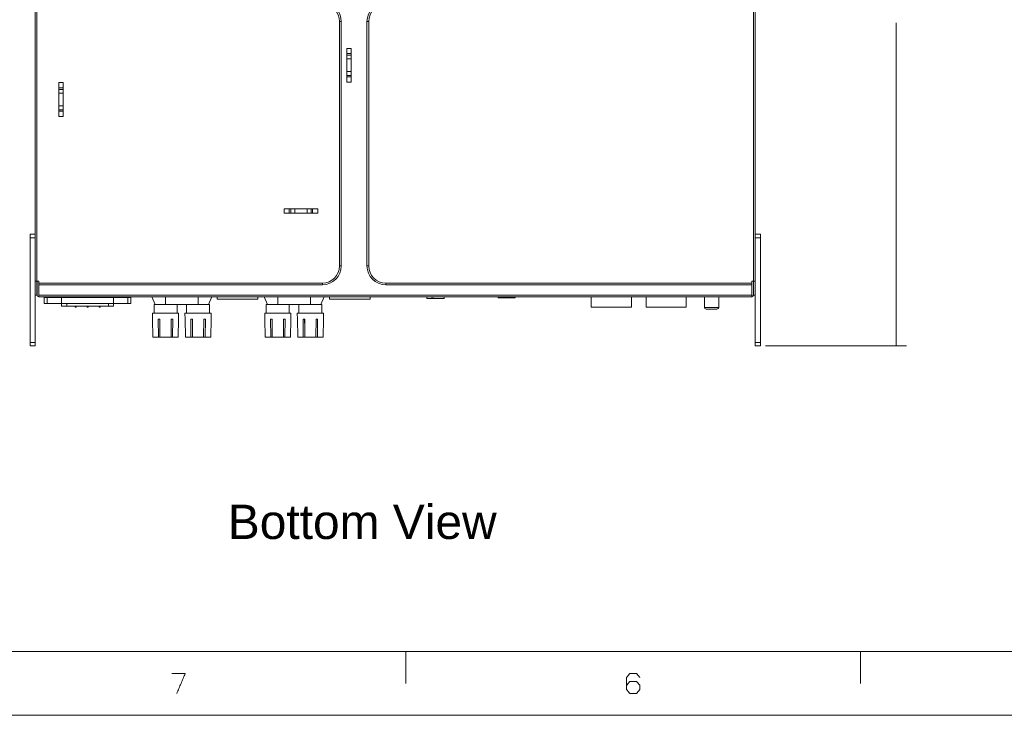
# Model space of a CAD drawing. Header units: millimetres. Extents: x 0 to 2122, y 0 to 1639.
# Tile 2 of 85: x 305 to 880, y 0 to 406. Entities that reach past the tile are written whole.
import ezdxf

# ---------------------------------------------------------------- set-up
doc = ezdxf.new("R2010")
doc.units = ezdxf.units.MM
doc.layers.add('1', color=7, linetype='Continuous', true_color=0xffffff)
doc.styles.add('Arial', font='arial.ttf')

msp = doc.modelspace()

# ---------------------------------------------------------------- linework, layer by layer
at = {"layer": '1', "color": 7, "linetype": 'Continuous', "lineweight": 13}
for p, q in [((314.27, 280.09), (314.27, 591.12)), ((315.27, 591.12), (315.27, 253.12)), ((733.27, 253.12), (733.27, 591.12)), ((734.27, 591.12), (734.27, 280.09)), ((491.77, 262.12), (491.77, 404.62)), ((492.77, 404.62), (491.77, 404.62)), ((492.77, 262.12), (492.77, 404.62)), ((507.77, 262.12), (507.77, 404.62)), ((507.77, 404.62), (508.77, 404.62)), ((508.77, 404.62), (508.77, 262.12)), ((496.02, 369.26), (496.02, 388.99)), ((498.52, 388.99), (496.02, 388.99)), ((496.02, 385.92), (498.52, 385.92)), ((498.52, 385.08), (496.02, 385.08)), ((498.52, 369.26), (498.52, 388.99)), ((496.02, 382.79), (498.52, 382.79)), ((498.52, 375.46), (496.02, 375.46)), ((328.02, 349.26), (328.02, 368.99)), ((330.52, 368.99), (328.02, 368.99)), ((330.52, 349.26), (330.52, 368.99)), ((496.02, 373.16), (498.52, 373.16)), ((498.52, 372.32), (496.02, 372.32)), ((496.02, 369.26), (498.52, 369.26)), ((328.02, 365.92), (330.52, 365.92)), ((330.52, 365.08), (328.02, 365.08)), ((328.02, 362.79), (330.52, 362.79)), ((330.52, 355.46), (328.02, 355.46)), ((328.02, 353.16), (330.52, 353.16)), ((330.52, 352.32), (328.02, 352.32)), ((328.02, 349.26), (330.52, 349.26)), ((459.4, 295.37), (479.13, 295.37)), ((459.4, 295.37), (459.4, 292.87)), ((462.47, 292.87), (462.47, 295.37)), ((463.3, 295.37), (463.3, 292.87)), ((465.6, 292.87), (465.6, 295.37)), ((472.93, 295.37), (472.93, 292.87)), ((475.23, 292.87), (475.23, 295.37)), ((476.07, 295.37), (476.07, 292.87)), ((479.13, 292.87), (479.13, 295.37)), ((459.4, 292.87), (479.13, 292.87)), ((311.27, 280.52), (314.27, 280.52)), ((311.27, 278.52), (311.27, 280.52)), ((314.27, 278.52), (311.27, 278.52)), ((311.27, 278.52), (311.27, 217.52)), ((314.27, 280.52), (314.27, 278.52)), ((314.27, 278.52), (314.27, 217.52)), ((734.27, 280.52), (737.27, 280.52)), ((734.27, 278.52), (734.27, 280.52)), ((734.27, 278.52), (734.27, 217.52)), ((737.27, 278.52), (734.27, 278.52)), ((737.27, 280.52), (737.27, 278.52)), ((737.27, 278.52), (737.27, 217.52)), ((492.77, 262.12), (491.77, 262.12)), ((507.77, 262.12), (508.77, 262.12)), ((314.27, 253.12), (315.27, 253.12)), ((315.27, 245.12), (315.27, 253.12)), ((316.37, 253.12), (315.27, 253.12)), ((315.37, 253.12), (315.37, 245.12)), ((316.37, 253.12), (316.37, 252.12)), ((732.17, 252.12), (732.17, 253.12)), ((732.17, 253.12), (733.27, 253.12)), ((733.17, 245.12), (733.17, 253.12)), ((733.27, 245.12), (733.27, 253.12)), ((734.27, 253.12), (733.27, 253.12)), ((316.37, 252.12), (481.77, 252.12)), ((316.37, 251.12), (316.37, 252.12)), ((316.37, 251.12), (316.37, 245.12)), ((316.37, 251.12), (481.77, 251.12)), ((481.77, 251.12), (481.77, 252.12)), ((518.77, 252.12), (732.17, 252.12)), ((518.77, 251.12), (518.77, 252.12)), ((732.17, 251.12), (518.77, 251.12)), ((732.17, 252.12), (732.17, 251.12)), ((732.17, 251.12), (732.17, 245.12)), ((315.27, 245.12), (314.27, 245.12)), ((315.27, 245.12), (315.37, 245.22)), ((732.17, 245.12), (316.37, 245.12)), ((316.37, 245.12), (316.37, 244.12)), ((316.37, 244.12), (732.17, 244.12)), ((319.57, 243.62), (319.57, 240.12)), ((319.57, 243.62), (321.32, 243.62)), ((320.17, 244.12), (320.17, 243.62)), ((321.32, 243.62), (321.32, 240.12)), ((329.62, 243.62), (321.32, 243.62)), ((321.62, 244.12), (321.62, 243.62)), ((329.62, 244.12), (329.62, 243.62)), ((359.92, 243.62), (329.62, 243.62)), ((329.62, 243.62), (329.62, 240.12)), ((359.92, 244.12), (359.92, 243.62)), ((368.22, 243.62), (359.92, 243.62)), ((359.92, 243.62), (359.92, 240.12)), ((367.91, 244.12), (367.91, 243.62)), ((368.22, 243.62), (368.22, 240.12)), ((369.97, 243.62), (368.22, 243.62)), ((369.37, 243.62), (369.37, 244.12)), ((369.97, 240.12), (369.97, 243.62)), ((382.31, 244.12), (384.27, 239.52)), ((390.27, 239.52), (390.27, 244.12)), ((409.27, 239.52), (409.27, 244.12)), ((415.27, 239.52), (417.22, 244.12)), ((420.47, 244.12), (420.47, 242.62)), ((444.07, 242.62), (420.47, 242.62)), ((444.07, 242.62), (444.07, 244.12)), ((447.81, 244.12), (449.77, 239.52)), ((455.77, 239.52), (455.77, 244.12)), ((474.77, 239.52), (474.77, 244.12)), ((480.77, 239.52), (482.72, 244.12)), ((485.97, 244.12), (485.97, 242.62)), ((509.57, 242.62), (485.97, 242.62)), ((509.57, 242.62), (509.57, 244.12)), ((542.77, 243.12), (542.77, 244.12)), ((542.77, 243.12), (552.77, 243.12)), ((545.22, 243.93), (545.22, 244.12)), ((545.22, 243.93), (546.82, 243.93)), ((546.82, 243.93), (546.82, 244.12)), ((552.77, 244.12), (552.77, 243.12)), ((584.29, 244.12), (584.29, 243.44)), ((584.29, 243.44), (586.79, 243.44)), ((584.8, 243.42), (584.8, 243.44)), ((584.92, 243.42), (584.8, 243.42)), ((584.92, 243.44), (584.92, 243.42)), ((585.69, 243.42), (584.92, 243.42)), ((585.69, 243.44), (585.69, 243.42)), ((586.42, 243.42), (585.69, 243.42)), ((586.42, 243.44), (586.42, 243.42)), ((586.42, 243.42), (587.23, 243.42)), ((586.79, 244.12), (586.79, 243.44)), ((593.89, 243.44), (586.79, 243.44)), ((587.23, 243.42), (587.23, 243.44)), ((587.6, 243.42), (587.23, 243.42)), ((587.6, 243.42), (587.6, 243.44)), ((587.68, 243.42), (587.6, 243.42)), ((587.68, 243.42), (587.68, 243.44)), ((587.85, 243.42), (587.68, 243.42)), ((587.85, 243.42), (587.85, 243.44)), ((588.2, 243.42), (587.85, 243.42)), ((588.2, 243.44), (588.2, 243.42)), ((588.84, 243.42), (588.84, 243.44)), ((589.74, 243.42), (588.84, 243.42)), ((589.74, 243.42), (589.74, 243.44)), ((590.39, 243.42), (590.39, 243.44)), ((590.74, 243.42), (590.39, 243.42)), ((590.74, 243.42), (590.74, 243.44)), ((590.9, 243.42), (590.74, 243.42)), ((590.88, 243.42), (590.88, 243.44)), ((591, 243.42), (590.88, 243.42)), ((591, 243.42), (591, 243.44)), ((591.12, 243.42), (591, 243.42)), ((591.12, 243.42), (591.12, 243.44)), ((591.6, 243.42), (591.12, 243.42)), ((591.6, 243.42), (591.6, 243.44)), ((591.9, 243.42), (591.6, 243.42)), ((591.9, 243.42), (591.9, 243.44)), ((592.06, 243.42), (591.9, 243.42)), ((592.06, 243.42), (592.06, 243.44)), ((592.24, 243.42), (592.06, 243.42)), ((592.24, 243.42), (592.24, 243.44)), ((593.01, 243.42), (592.24, 243.42)), ((593.01, 243.42), (593.01, 243.44)), ((593.08, 243.42), (593.01, 243.42)), ((593.08, 243.42), (593.08, 243.44)), ((593.67, 243.42), (593.08, 243.42)), ((593.67, 243.42), (593.67, 243.44)), ((593.89, 243.44), (593.89, 244.12)), ((594.29, 243.44), (593.89, 243.44)), ((594.29, 243.44), (594.29, 244.12)), ((638.57, 244.12), (638.57, 238.12)), ((661.97, 238.12), (661.97, 244.12)), ((670.57, 244.12), (670.57, 238.12)), ((693.97, 238.12), (693.97, 244.12)), ((703.52, 244.12), (703.52, 244.02)), ((703.52, 244.02), (714.02, 244.02)), ((704.62, 244.02), (704.62, 237.92)), ((712.92, 237.92), (712.92, 244.02)), ((714.02, 244.02), (714.02, 244.12)), ((732.17, 245.12), (732.17, 244.12)), ((733.17, 245.22), (733.27, 245.12)), ((734.27, 245.12), (733.27, 245.12)), ((319.57, 240.12), (321.32, 240.12)), ((329.62, 240.12), (321.32, 240.12)), ((329.62, 238.62), (329.62, 240.12)), ((359.92, 240.12), (329.62, 240.12)), ((329.62, 238.62), (332.62, 238.62)), ((332.62, 238.62), (332.62, 240.12)), ((332.62, 238.62), (356.92, 238.62)), ((337.29, 238.62), (337.47, 238.12)), ((338.07, 238.12), (337.47, 238.12)), ((338.24, 238.62), (338.07, 238.12)), ((344.29, 238.62), (344.47, 238.12)), ((345.07, 238.12), (344.47, 238.12)), ((345.24, 238.62), (345.07, 238.12)), ((351.47, 238.12), (351.29, 238.62)), ((352.07, 238.12), (351.47, 238.12)), ((352.24, 238.62), (352.07, 238.12)), ((356.92, 238.62), (356.92, 240.12)), ((359.92, 238.62), (356.92, 238.62)), ((359.92, 238.62), (359.92, 240.12)), ((368.22, 240.12), (359.92, 240.12)), ((369.97, 240.12), (368.22, 240.12)), ((383.57, 239.52), (383.57, 234.62)), ((383.57, 239.52), (393.25, 239.52)), ((406.29, 239.52), (393.25, 239.52)), ((396.97, 234.62), (396.97, 239.52)), ((402.57, 239.52), (402.57, 234.62)), ((415.97, 239.52), (406.29, 239.52)), ((415.97, 234.62), (415.97, 239.52)), ((449.07, 239.52), (449.07, 234.62)), ((458.75, 239.52), (449.07, 239.52)), ((471.79, 239.52), (458.75, 239.52)), ((462.47, 234.62), (462.47, 239.52)), ((468.07, 239.52), (468.07, 234.62)), ((481.47, 239.52), (471.79, 239.52)), ((481.47, 234.62), (481.47, 239.52)), ((638.57, 238.12), (650.27, 238.12)), ((650.27, 238.12), (661.97, 238.12)), ((670.57, 238.12), (682.27, 238.12)), ((682.27, 238.12), (693.97, 238.12)), ((712.92, 237.92), (704.62, 237.92)), ((711.92, 236.92), (705.62, 236.92)), ((382.62, 234.62), (382.68, 231.02)), ((397.92, 234.62), (382.62, 234.62)), ((382.68, 231.02), (382.7, 231.02)), ((382.7, 231.02), (382.88, 220.52)), ((386.02, 231.02), (386.13, 220.52)), ((386.94, 231.02), (386.02, 231.02)), ((386.91, 228.62), (386.91, 231.02)), ((386.94, 231.02), (387.02, 220.52)), ((393.59, 231.02), (393.51, 220.52)), ((394.51, 231.02), (393.59, 231.02)), ((393.62, 228.62), (393.62, 231.02)), ((394.51, 231.02), (394.41, 220.52)), ((397.84, 231.02), (397.65, 220.52)), ((397.85, 231.02), (397.84, 231.02)), ((397.85, 231.02), (397.92, 234.62)), ((401.62, 234.62), (401.68, 231.02)), ((401.62, 234.62), (416.92, 234.62)), ((401.68, 231.02), (401.7, 231.02)), ((401.88, 220.52), (401.7, 231.02)), ((405.13, 220.52), (405.02, 231.02)), ((405.94, 231.02), (405.02, 231.02)), ((405.91, 228.62), (405.91, 231.02)), ((406.02, 220.52), (405.94, 231.02)), ((412.51, 220.52), (412.59, 231.02)), ((413.51, 231.02), (412.59, 231.02)), ((412.62, 228.62), (412.62, 231.02)), ((413.41, 220.52), (413.51, 231.02)), ((416.65, 220.52), (416.84, 231.02)), ((416.84, 231.02), (416.85, 231.02)), ((416.85, 231.02), (416.92, 234.62)), ((448.12, 234.62), (448.18, 231.02)), ((463.42, 234.62), (448.12, 234.62)), ((448.18, 231.02), (448.2, 231.02)), ((448.2, 231.02), (448.38, 220.52)), ((451.52, 231.02), (451.63, 220.52)), ((452.44, 231.02), (451.52, 231.02)), ((452.41, 228.62), (452.41, 231.02)), ((452.44, 231.02), (452.52, 220.52)), ((459.09, 231.02), (459.01, 220.52)), ((460.01, 231.02), (459.09, 231.02)), ((459.12, 228.62), (459.12, 231.02)), ((460.01, 231.02), (459.91, 220.52)), ((463.34, 231.02), (463.15, 220.52)), ((463.35, 231.02), (463.34, 231.02)), ((463.35, 231.02), (463.42, 234.62)), ((467.12, 234.62), (467.18, 231.02)), ((467.12, 234.62), (482.42, 234.62)), ((467.18, 231.02), (467.2, 231.02)), ((467.38, 220.52), (467.2, 231.02)), ((470.63, 220.52), (470.52, 231.02)), ((471.44, 231.02), (470.52, 231.02)), ((471.41, 228.62), (471.41, 231.02)), ((471.52, 220.52), (471.44, 231.02)), ((478.01, 220.52), (478.09, 231.02)), ((479.01, 231.02), (478.09, 231.02)), ((478.12, 228.62), (478.12, 231.02)), ((478.91, 220.52), (479.01, 231.02)), ((482.15, 220.52), (482.34, 231.02)), ((482.34, 231.02), (482.35, 231.02)), ((482.35, 231.02), (482.42, 234.62)), ((382.88, 220.52), (386.13, 220.52)), ((387.02, 220.52), (386.13, 220.52)), ((387.02, 220.52), (393.51, 220.52)), ((393.51, 220.52), (394.41, 220.52)), ((394.41, 220.52), (397.65, 220.52)), ((401.88, 220.52), (405.13, 220.52)), ((405.13, 220.52), (406.02, 220.52)), ((406.02, 220.52), (412.51, 220.52)), ((413.41, 220.52), (412.51, 220.52)), ((413.41, 220.52), (416.65, 220.52)), ((448.38, 220.52), (451.63, 220.52)), ((452.52, 220.52), (451.63, 220.52)), ((452.52, 220.52), (459.01, 220.52)), ((459.01, 220.52), (459.91, 220.52)), ((459.91, 220.52), (463.15, 220.52)), ((467.38, 220.52), (470.63, 220.52)), ((470.63, 220.52), (471.52, 220.52)), ((471.52, 220.52), (478.01, 220.52)), ((478.91, 220.52), (478.01, 220.52)), ((478.91, 220.52), (482.15, 220.52)), ((311.27, 217.52), (314.27, 217.52)), ((311.27, 215.52), (311.27, 217.52)), ((314.27, 215.52), (311.27, 215.52)), ((314.27, 217.52), (314.27, 215.52)), ((734.27, 217.52), (737.27, 217.52)), ((734.27, 215.52), (734.27, 217.52)), ((737.27, 215.52), (734.27, 215.52)), ((737.27, 217.52), (737.27, 215.52)), ((2090.49, 37.26), (31.2, 37.26)), ((530.42, 37.26), (530.42, 18.63)), ((795.64, 37.26), (795.64, 18.63)), ((2121.69, 0), (0, 0))]:
    msp.add_line(p, q, dxfattribs=at)
at = {"layer": '1', "color": 7, "lineweight": 13}
for p, q in [((816.46, 215.52), (816.46, 403.79)), ((740.27, 215.52), (822.46, 215.52))]:
    msp.add_line(p, q, dxfattribs=at)
at = {"layer": '1', "color": 7, "linetype": 'Continuous', "lineweight": 13, "extrusion": (0, 0, -1)}
for centre, radius, start, end in [((-481.77, 404.62), 11, 90, 180), ((-481.77, 262.12), 11, 180, 270), ((-316.37, 245.12), 1, 270, 0)]:
    msp.add_arc(centre, radius, start, end, dxfattribs=at)
at = {"layer": '1', "color": 7, "linetype": 'Continuous', "lineweight": 13}
for centre, radius, start, end in [((481.77, 404.62), 10, 0, 90), ((518.77, 404.62), 11, 90, 180), ((518.77, 404.62), 10, 90, 180), ((481.77, 262.12), 10, 270, 0), ((518.77, 262.12), 11, 180, 270), ((518.77, 262.12), 10, 180, 270), ((732.17, 245.12), 1, 270, 360), ((705.62, 237.92), 1, 180, 270), ((711.92, 237.92), 1, 270, 0)]:
    msp.add_arc(centre, radius, start, end, dxfattribs=at)
for points in [[(401.76, 24.38), (393.98, 24.38)], [(396.85, 12.76), (401.76, 24.38)], [(659.19, 22.05), (661.03, 24.38)], [(661.03, 24.38), (665.03, 24.38)], [(665.03, 24.38), (666.97, 22.05)], [(659.19, 15.09), (659.19, 22.05)], [(659.19, 17.41), (661.03, 19.73)], [(661.03, 19.73), (665.03, 19.73)], [(665.03, 19.73), (666.97, 17.41)], [(666.97, 17.41), (666.97, 15.09)], [(661.03, 12.76), (659.19, 15.09)], [(665.03, 12.76), (661.03, 12.76)], [(666.97, 15.09), (665.03, 12.76)]]:
    msp.add_open_spline(points, degree=1, dxfattribs=at)
at = {"layer": '1', "color": 7, "lineweight": 18}
msp.add_solid([(816.46, 215.52), (814.05, 224.52), (818.87, 224.52), (816.46, 215.52)], dxfattribs=at)

# ---------------------------------------------------------------- texts
at = {"layer": '1', "color": 7, "lineweight": 18, "style": 'Arial'}
msp.add_text('Bottom View', height=20, dxfattribs=at).set_placement((426.59, 102.83))

doc.saveas('drawing.dxf')
